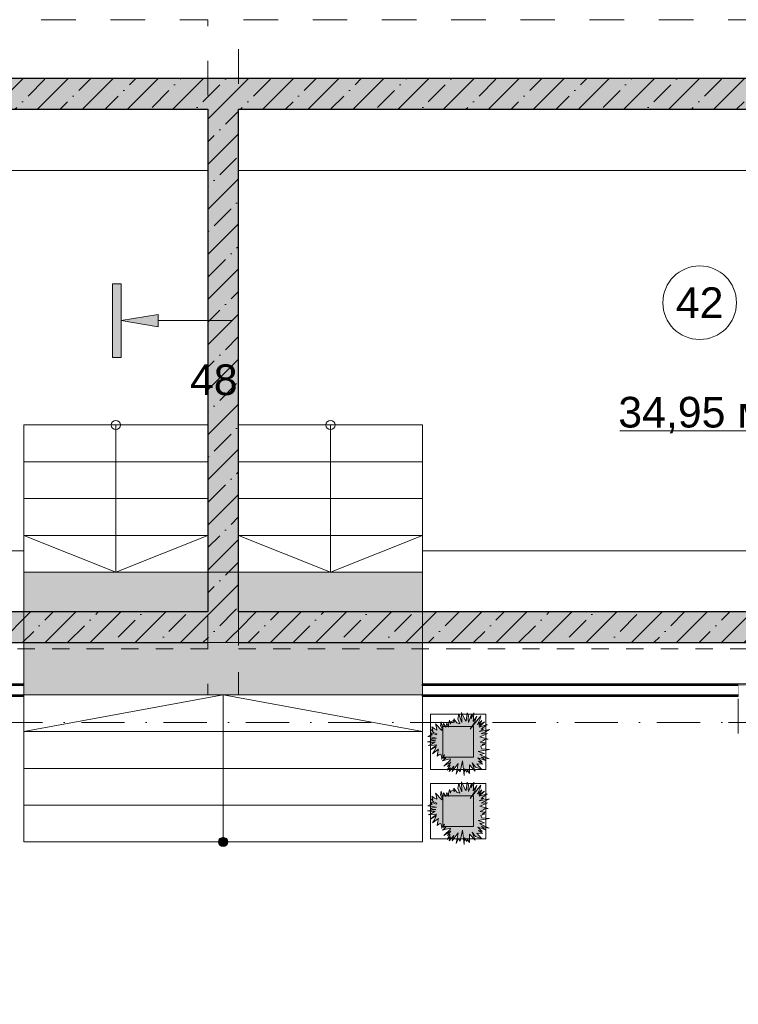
# Model space of a CAD drawing. Header units: millimetres. Extents: x -59761 to 112741, y -57975 to 46221.
# Tile 200 of 256: x 20841 to 26700, y -2299 to 5730. Entities that reach past the tile are written whole.
import ezdxf

# ---------------------------------------------------------------- set-up
doc = ezdxf.new("R2010")
doc.units = ezdxf.units.MM
for name, pattern in [('Wipeout_Contour', [1000, 0, -1000]), ('короткая штриховая', [282.222222, 141.111111, -141.111111]), ('Штриховая', [564.444447, 282.222223, -282.222223]), ('Штрихпунктирная', [670.277762, 352.777767, -176.388884, 0, -141.111112])]:
    doc.linetypes.add(name, pattern=pattern)
for name, color, linetype in [('Интерьер - Мебель', 7, 'Continuous'), ('Конструктив - Дно бассейна', 7, 'Continuous'), ('Конструктив - Колонны', 7, 'Continuous'), ('Конструктив - Лестницы в бассейны', 7, 'Continuous'), ('Конструктив - стены бассейнов жб нов', 7, 'Continuous'), ('Конструктив - Стены Блок 100 нов', 7, 'Continuous'), ('Маркер - Разрез', 7, 'Continuous'), ('Элемент модели - Границы зон', 7, 'Continuous'), ('Элемент Модели - Зона', 7, 'Continuous'), ('Элемент Модели - Оси', 2, 'Continuous')]:
    doc.layers.add(name, color=color, linetype=linetype)
doc.styles.add('СГЕНЕРИР_СТИЛЬ_1', font='arial.ttf')
doc.styles.add('СГЕНЕРИР_СТИЛЬ_19', font='arial.ttf')
pattern_1 = [(45, (-45000, -54000), (-183.84776, 183.84776), []), (45, (-45091.92, -53908.08), (-183.84776, 183.84776), [195, -65, 0, -65])]

msp = doc.modelspace()

# ---------------------------------------------------------------- hatches: boundary and pattern name
at = {"layer": 'Интерьер - Мебель', "linetype": 'Continuous', "lineweight": 0}
for points in [[(24608.87, -214.67), (24600.79, -195.36), (24634.64, -181.74), (24612.8, -181.42), (24639.45, -167.14), (24595.85, -160.89), (24622.51, -147.5), (24631.04, -139.08), (24659.85, -137.96), (24592.18, -117.37), (24618.64, -106.68), (24656.25, -90.81), (24603.73, -92.96), (24637.76, -76.29), (24671.86, -59.38), (24586.95, -75.44), (24629.03, -53.01), (24603.4, -54.85), (24651.45, -16.73), (24587.83, -38.06), (24631.04, 3.47), (24584.06, -26.73), (24609.43, 15.82), (24572.75, -17.14), (24592.87, 19.48), (24602.23, 53.99), (24513.8, -54.86), (24546, -5.98), (24567.22, 50.63), (24539.28, 7.42), (24540.26, 34.16), (24543.31, 77.53), (24522.95, 29.59), (24524.2, 65.21), (24499.75, 0.09), (24496.55, 24.84), (24499.55, 53.76), (24489.76, 77.5), (24480.24, 8.34), (24471.44, 24), (24442.9, 80.89), (24447.41, -1.13), (24440.01, 11.23), (24420.96, 69.7), (24412.81, 26.37), (24430.46, -11.8), (24406.36, -4.14), (24380.2, 29.08), (24386.14, 1.23), (24375.04, 15.61), (24356.13, 4.6), (24353.16, -13.71), (24346.77, 18.32), (24336.66, -15.05), (24336.84, -39.06), (24323.68, -6.29), (24316.52, -40.3), (24295.31, -8.88), (24287.7, -44.32), (24276.9, 4.6), (24272.28, -29.7), (24284.59, -55.11), (24283.76, -66.95), (24231.28, -12.24), (24239.7, -42.06), (24242.98, -62.54), (24222.28, -52.19), (24200.95, -36.92), (24210.11, -66.8), (24190.46, -54.89), (24213.89, -83.27), (24241.16, -94.38), (24238.25, -102.32), (24191.67, -82.96), (24203.22, -104.46), (24191.67, -105.41), (24167.66, -115.51), (24200.68, -120.51), (24238.48, -127.86), (24204.87, -132.35), (24190.46, -143.57), (24235.04, -146.05), (24167.34, -157.56), (24202.54, -163.41), (24229.78, -159.18), (24197.65, -178.31), (24172.46, -188.47), (24219.28, -187.35), (24240.02, -183.54), (24234.48, -192.47), (24211.74, -204.28), (24190.33, -225.14), (24236.68, -198.77), (24224.47, -231), (24206.79, -255.67), (24256.81, -217.85), (24250.76, -239.69), (24244.49, -274.9), (24262.49, -261.43), (24275.7, -259.19), (24284.36, -289.77), (24280.45, -299.16), (24306.05, -265.41), (24294.99, -291.03), (24316.47, -293.06), (24289.62, -314.66), (24348.11, -298.46), (24353.87, -306.33), (24300.38, -357.67), (24355.7, -323.54), (24329.68, -359.03), (24350.62, -349.5), (24327.75, -389.47), (24354.77, -369.53), (24342.66, -402.04), (24381.73, -356.92), (24366.44, -400.84), (24417.53, -335.83), (24400.44, -423.52), (24419.1, -383.37), (24432.89, -404.27), (24451.73, -313.2), (24465.9, -432.14), (24467.63, -377.94), (24488.19, -407.35), (24491.25, -390.31), (24509.49, -416.18), (24507.9, -345.78), (24554.57, -397.02), (24531.03, -330.14), (24557.81, -364.7), (24607.24, -380.98), (24568.75, -339.08), (24614.24, -342.25), (24582.85, -316.3), (24613.04, -325.41), (24575.81, -290.65), (24638.06, -310.66), (24607.43, -284.84), (24668.26, -298.47), (24608.62, -271.11), (24591.86, -260.87), (24631.03, -255.23), (24579.64, -236.67), (24672.57, -220.2)], [(24608.87, -779.55), (24600.79, -760.24), (24634.64, -746.61), (24612.8, -746.3), (24639.45, -732.02), (24595.85, -725.77), (24622.51, -712.38), (24631.04, -703.96), (24659.85, -702.84), (24592.18, -682.25), (24618.64, -671.56), (24656.25, -655.69), (24603.73, -657.84), (24637.76, -641.17), (24671.86, -624.26), (24586.95, -640.32), (24629.03, -617.89), (24603.4, -619.73), (24651.45, -581.61), (24587.83, -602.94), (24631.04, -561.4), (24584.06, -591.61), (24609.43, -549.06), (24572.75, -582.02), (24592.87, -545.4), (24602.23, -510.89), (24513.8, -619.74), (24546, -570.85), (24567.22, -514.25), (24539.28, -557.46), (24540.26, -530.72), (24543.31, -487.35), (24522.95, -535.29), (24524.2, -499.67), (24499.75, -564.79), (24496.55, -540.04), (24499.55, -511.12), (24489.76, -487.37), (24480.24, -556.54), (24471.44, -540.88), (24442.9, -483.99), (24447.41, -566.01), (24440.01, -553.65), (24420.96, -495.18), (24412.81, -538.5), (24430.46, -576.68), (24406.36, -569.02), (24380.2, -535.8), (24386.14, -563.65), (24375.04, -549.27), (24356.13, -560.28), (24353.16, -578.59), (24346.77, -546.56), (24336.66, -579.93), (24336.84, -603.94), (24323.68, -571.17), (24316.52, -605.18), (24295.31, -573.76), (24287.7, -609.2), (24276.9, -560.28), (24272.28, -594.58), (24284.59, -619.99), (24283.76, -631.83), (24231.28, -577.12), (24239.7, -606.94), (24242.98, -627.42), (24222.28, -617.07), (24200.95, -601.8), (24210.11, -631.68), (24190.46, -619.77), (24213.89, -648.15), (24241.16, -659.26), (24238.25, -667.2), (24191.67, -647.84), (24203.22, -669.34), (24191.67, -670.29), (24167.66, -680.39), (24200.68, -685.39), (24238.48, -692.73), (24204.87, -697.22), (24190.46, -708.45), (24235.04, -710.93), (24167.34, -722.43), (24202.54, -728.28), (24229.78, -724.06), (24197.65, -743.19), (24172.46, -753.35), (24219.28, -752.23), (24240.02, -748.42), (24234.48, -757.35), (24211.74, -769.16), (24190.33, -790.02), (24236.68, -763.65), (24224.47, -795.88), (24206.79, -820.54), (24256.81, -782.73), (24250.76, -804.57), (24244.49, -839.78), (24262.49, -826.31), (24275.7, -824.07), (24284.36, -854.65), (24280.45, -864.04), (24306.05, -830.29), (24294.99, -855.91), (24316.47, -857.94), (24289.62, -879.54), (24348.11, -863.34), (24353.87, -871.21), (24300.38, -922.55), (24355.7, -888.42), (24329.68, -923.91), (24350.62, -914.38), (24327.75, -954.35), (24354.77, -934.41), (24342.66, -966.92), (24381.73, -921.8), (24366.44, -965.72), (24417.53, -900.71), (24400.44, -988.4), (24419.1, -948.25), (24432.89, -969.15), (24451.73, -878.08), (24465.9, -997.02), (24467.63, -942.82), (24488.19, -972.23), (24491.25, -955.19), (24509.49, -981.06), (24507.9, -910.66), (24554.57, -961.9), (24531.03, -895.01), (24557.81, -929.58), (24607.24, -945.86), (24568.75, -903.96), (24614.24, -907.13), (24582.85, -881.18), (24613.04, -890.29), (24575.81, -855.53), (24638.06, -875.54), (24607.43, -849.72), (24668.26, -863.35), (24608.62, -835.99), (24591.86, -825.75), (24631.03, -820.1), (24579.64, -801.55), (24672.57, -785.08)]]:
    msp.add_hatch(color=255, dxfattribs=at).paths.add_polyline_path(points)
at = {"layer": 'Конструктив - стены бассейнов жб нов', "linetype": 'Continuous', "lineweight": 5}
for points in [[(16875.03, 5000), (28125.03, 5000), (28125.03, 5250), (16875.03, 5250)], [(22625.03, 900), (22625.03, 5000), (22375.03, 5000), (22375.03, 900)], [(22375.03, 900), (16875.03, 900), (16875.03, 650), (22375.03, 650)], [(22375.03, 650), (22625.03, 650), (22375.03, 900)], [(22375.03, 900), (22625.03, 650), (22625.03, 900)], [(28125.03, 900), (22625.03, 900), (22625.03, 650), (28125.03, 650)]]:
    msp.add_hatch(color=9, dxfattribs=at).paths.add_polyline_path(points)
h = msp.add_hatch(dxfattribs=at)
h.set_pattern_fill('ЖЕЛЕЗОБЕТОН_000D', style=0, pattern_type=2)
h.set_pattern_definition(pattern_1)
h.paths.add_polyline_path([(16875.03, 5000), (28125.03, 5000), (28125.03, 5250), (16875.03, 5250)])
h = msp.add_hatch(dxfattribs=at)
h.set_pattern_fill('ЖЕЛЕЗОБЕТОН_000D', style=0, pattern_type=2)
h.set_pattern_definition(pattern_1)
h.paths.add_polyline_path([(22625.03, 900), (22625.03, 5000), (22375.03, 5000), (22375.03, 900)])
h = msp.add_hatch(dxfattribs=at)
h.set_pattern_fill('ЖЕЛЕЗОБЕТОН_000D', style=0, pattern_type=2)
h.set_pattern_definition(pattern_1)
h.paths.add_polyline_path([(22375.03, 900), (16875.03, 900), (16875.03, 650), (22375.03, 650)])
h = msp.add_hatch(dxfattribs=at)
h.set_pattern_fill('ЖЕЛЕЗОБЕТОН_000D', style=0, pattern_type=2)
h.set_pattern_definition(pattern_1)
h.paths.add_polyline_path([(22375.03, 650), (22625.03, 650), (22375.03, 900)])
h = msp.add_hatch(dxfattribs=at)
h.set_pattern_fill('ЖЕЛЕЗОБЕТОН_000D', style=0, pattern_type=2)
h.set_pattern_definition(pattern_1)
h.paths.add_polyline_path([(22375.03, 900), (22625.03, 650), (22625.03, 900)])
h = msp.add_hatch(dxfattribs=at)
h.set_pattern_fill('ЖЕЛЕЗОБЕТОН_000D', style=0, pattern_type=2)
h.set_pattern_definition(pattern_1)
h.paths.add_polyline_path([(28125.03, 900), (22625.03, 900), (22625.03, 650), (28125.03, 650)])
at = {"layer": 'Маркер - Разрез', "linetype": 'Continuous', "lineweight": 5}
for points in [[(21599.07, 2975.78), (21669.07, 2975.78), (21669.07, 3575.78), (21599.07, 3575.78)], [(21669.07, 3275.78), (21969.07, 3225.78), (21969.07, 3325.78)]]:
    msp.add_hatch(color=7, dxfattribs=at).paths.add_polyline_path(points)

# ---------------------------------------------------------------- linework, layer by layer
at = {"layer": 'Интерьер - Мебель', "color": 7, "linetype": 'Continuous', "lineweight": 5}
for p, q in [((24190.42, 65.45), (24190.42, -384.55)), ((24640.42, 65.45), (24190.42, 65.45)), ((24640.42, -384.55), (24640.42, 65.45)), ((24290.42, -34.55), (24290.42, -284.55)), ((24540.42, -34.55), (24290.42, -34.55)), ((24540.42, -284.55), (24540.42, -34.55)), ((24290.42, -284.55), (24540.42, -284.55)), ((24190.42, -384.55), (24640.42, -384.55)), ((24190.42, -499.43), (24190.42, -949.43)), ((24640.42, -499.43), (24190.42, -499.43)), ((24640.42, -949.43), (24640.42, -499.43)), ((24290.42, -599.43), (24290.42, -849.43)), ((24540.42, -599.43), (24290.42, -599.43)), ((24540.42, -849.43), (24540.42, -599.43)), ((24290.42, -849.43), (24540.42, -849.43)), ((24190.42, -949.43), (24640.42, -949.43))]:
    msp.add_line(p, q, dxfattribs=at)
at = {"layer": 'Интерьер - Мебель', "color": 7, "linetype": 'Continuous', "lineweight": 15, "flags": 128}
for points in [[(24608.87, -214.67), (24672.57, -220.2), (24579.64, -236.67), (24631.03, -255.23), (24591.86, -260.87), (24608.62, -271.11), (24668.26, -298.47), (24607.43, -284.84), (24638.06, -310.66), (24575.81, -290.65), (24613.04, -325.41), (24582.85, -316.3), (24614.24, -342.25), (24568.75, -339.08), (24607.24, -380.98), (24557.81, -364.7), (24531.03, -330.14), (24554.57, -397.02), (24507.9, -345.78), (24509.49, -416.18), (24491.25, -390.31), (24488.19, -407.35), (24467.63, -377.94), (24465.9, -432.14), (24451.73, -313.2), (24432.89, -404.27), (24419.1, -383.37), (24400.44, -423.52), (24417.53, -335.83), (24366.44, -400.84), (24381.73, -356.92), (24342.66, -402.04), (24354.77, -369.53), (24327.75, -389.47), (24350.62, -349.5), (24329.68, -359.03), (24355.7, -323.54), (24300.38, -357.67), (24353.87, -306.33), (24348.11, -298.46), (24289.62, -314.66), (24316.47, -293.06), (24294.99, -291.03), (24306.05, -265.41), (24280.45, -299.16), (24284.36, -289.77), (24275.7, -259.19), (24262.49, -261.43), (24244.49, -274.9), (24250.76, -239.69), (24256.81, -217.85), (24206.79, -255.67), (24224.47, -231), (24236.68, -198.77), (24190.33, -225.14), (24211.74, -204.28), (24234.48, -192.47), (24240.02, -183.54), (24219.28, -187.35), (24172.46, -188.47), (24197.65, -178.31), (24229.78, -159.18), (24202.54, -163.41), (24167.34, -157.56), (24235.04, -146.05), (24190.46, -143.57), (24204.87, -132.35), (24238.48, -127.86), (24200.68, -120.51), (24167.66, -115.51), (24191.67, -105.41), (24203.22, -104.46), (24191.67, -82.96), (24238.25, -102.32), (24241.16, -94.38), (24213.89, -83.27), (24190.46, -54.89), (24210.11, -66.8), (24200.95, -36.92), (24222.28, -52.19), (24242.98, -62.54), (24239.7, -42.06), (24231.28, -12.24), (24283.76, -66.95), (24284.59, -55.11), (24272.28, -29.7), (24276.9, 4.6), (24287.7, -44.32), (24295.31, -8.88), (24316.52, -40.3), (24323.68, -6.29), (24336.84, -39.06), (24336.66, -15.05), (24346.77, 18.32), (24353.16, -13.71), (24356.13, 4.6), (24375.04, 15.61), (24386.14, 1.23), (24380.2, 29.08), (24406.36, -4.14), (24430.46, -11.8), (24412.81, 26.37), (24420.96, 69.7), (24440.01, 11.23), (24447.41, -1.13), (24442.9, 80.89), (24471.44, 24), (24480.24, 8.34), (24489.76, 77.5), (24499.55, 53.76), (24496.55, 24.84), (24499.75, 0.09), (24524.2, 65.21), (24522.95, 29.59), (24543.31, 77.53), (24540.26, 34.16), (24539.28, 7.42), (24567.22, 50.63), (24546, -5.98), (24513.8, -54.86), (24602.23, 53.99), (24592.87, 19.48), (24572.75, -17.14), (24609.43, 15.82), (24584.06, -26.73), (24631.04, 3.47), (24587.83, -38.06), (24651.45, -16.73), (24603.4, -54.85), (24629.03, -53.01), (24586.95, -75.44), (24671.86, -59.38), (24637.76, -76.29), (24603.73, -92.96), (24656.25, -90.81), (24618.64, -106.68), (24592.18, -117.37), (24659.85, -137.96), (24631.04, -139.08), (24622.51, -147.5), (24595.85, -160.89), (24639.45, -167.14), (24612.8, -181.42), (24634.64, -181.74), (24600.79, -195.36)], [(24608.87, -779.55), (24672.57, -785.08), (24579.64, -801.55), (24631.03, -820.1), (24591.86, -825.75), (24608.62, -835.99), (24668.26, -863.35), (24607.43, -849.72), (24638.06, -875.54), (24575.81, -855.53), (24613.04, -890.29), (24582.85, -881.18), (24614.24, -907.13), (24568.75, -903.96), (24607.24, -945.86), (24557.81, -929.58), (24531.03, -895.01), (24554.57, -961.9), (24507.9, -910.66), (24509.49, -981.06), (24491.25, -955.19), (24488.19, -972.23), (24467.63, -942.82), (24465.9, -997.02), (24451.73, -878.08), (24432.89, -969.15), (24419.1, -948.25), (24400.44, -988.4), (24417.53, -900.71), (24366.44, -965.72), (24381.73, -921.8), (24342.66, -966.92), (24354.77, -934.41), (24327.75, -954.35), (24350.62, -914.38), (24329.68, -923.91), (24355.7, -888.42), (24300.38, -922.55), (24353.87, -871.21), (24348.11, -863.34), (24289.62, -879.54), (24316.47, -857.94), (24294.99, -855.91), (24306.05, -830.29), (24280.45, -864.04), (24284.36, -854.65), (24275.7, -824.07), (24262.49, -826.31), (24244.49, -839.78), (24250.76, -804.57), (24256.81, -782.73), (24206.79, -820.54), (24224.47, -795.88), (24236.68, -763.65), (24190.33, -790.02), (24211.74, -769.16), (24234.48, -757.35), (24240.02, -748.42), (24219.28, -752.23), (24172.46, -753.35), (24197.65, -743.19), (24229.78, -724.06), (24202.54, -728.28), (24167.34, -722.43), (24235.04, -710.93), (24190.46, -708.45), (24204.87, -697.22), (24238.48, -692.73), (24200.68, -685.39), (24167.66, -680.39), (24191.67, -670.29), (24203.22, -669.34), (24191.67, -647.84), (24238.25, -667.2), (24241.16, -659.26), (24213.89, -648.15), (24190.46, -619.77), (24210.11, -631.68), (24200.95, -601.8), (24222.28, -617.07), (24242.98, -627.42), (24239.7, -606.94), (24231.28, -577.12), (24283.76, -631.83), (24284.59, -619.99), (24272.28, -594.58), (24276.9, -560.28), (24287.7, -609.2), (24295.31, -573.76), (24316.52, -605.18), (24323.68, -571.17), (24336.84, -603.94), (24336.66, -579.93), (24346.77, -546.56), (24353.16, -578.59), (24356.13, -560.28), (24375.04, -549.27), (24386.14, -563.65), (24380.2, -535.8), (24406.36, -569.02), (24430.46, -576.68), (24412.81, -538.5), (24420.96, -495.18), (24440.01, -553.65), (24447.41, -566.01), (24442.9, -483.99), (24471.44, -540.88), (24480.24, -556.54), (24489.76, -487.37), (24499.55, -511.12), (24496.55, -540.04), (24499.75, -564.79), (24524.2, -499.67), (24522.95, -535.29), (24543.31, -487.35), (24540.26, -530.72), (24539.28, -557.46), (24567.22, -514.25), (24546, -570.85), (24513.8, -619.74), (24602.23, -510.89), (24592.87, -545.4), (24572.75, -582.02), (24609.43, -549.06), (24584.06, -591.61), (24631.04, -561.4), (24587.83, -602.94), (24651.45, -581.61), (24603.4, -619.73), (24629.03, -617.89), (24586.95, -640.32), (24671.86, -624.26), (24637.76, -641.17), (24603.73, -657.84), (24656.25, -655.69), (24618.64, -671.56), (24592.18, -682.25), (24659.85, -702.84), (24631.04, -703.96), (24622.51, -712.38), (24595.85, -725.77), (24639.45, -732.02), (24612.8, -746.3), (24634.64, -746.61), (24600.79, -760.24)]]:
    msp.add_lwpolyline(points, close=True, dxfattribs=at)
at = {"layer": 'Конструктив - Дно бассейна', "color": 7, "linetype": 'Continuous', "lineweight": 15, "flags": 128}
msp.add_lwpolyline([(28375.03, 650), (28375.03, 5250), (16625.03, 5250), (16625.03, 650)], close=True, dxfattribs=at)
at = {"layer": 'Конструктив - Колонны', "color": 7, "linetype": 'Continuous', "lineweight": 0}
msp.add_line((26920.06, 0), (26620.06, 0), dxfattribs=at)
at = {"layer": 'Конструктив - Лестницы в бассейны', "color": 7, "linetype": 'Continuous', "lineweight": 5}
for p, q in [((20875.03, 2425), (22375.03, 2425)), ((20875.03, 2125), (20875.03, 2425)), ((21625.03, 2425), (21625.03, 2125)), ((22375.03, 2425), (22375.03, 2125)), ((24125.03, 2425), (22625.03, 2425)), ((22625.03, 2425), (22625.03, 2125)), ((23375.03, 2425), (23375.03, 2125)), ((24125.03, 2125), (24125.03, 2425)), ((22375.03, 2125), (20875.03, 2125)), ((20875.03, 2125), (22375.03, 2125)), ((20875.03, 1825), (20875.03, 2125)), ((21625.03, 2125), (21625.03, 1525)), ((22375.03, 2125), (22375.03, 1825)), ((22625.03, 2125), (24125.03, 2125)), ((24125.03, 2125), (22625.03, 2125)), ((22625.03, 2125), (22625.03, 1825)), ((23375.03, 2125), (23375.03, 1525)), ((24125.03, 1825), (24125.03, 2125)), ((22375.03, 1825), (20875.03, 1825)), ((20875.03, 1825), (22375.03, 1825)), ((20875.03, 1525), (20875.03, 1825)), ((22375.03, 1825), (22375.03, 1525)), ((22625.03, 1825), (24125.03, 1825)), ((24125.03, 1825), (22625.03, 1825)), ((22625.03, 1825), (22625.03, 1525)), ((24125.03, 1525), (24125.03, 1825)), ((22375.03, 1525), (20875.03, 1525)), ((20875.03, 1525), (22375.03, 1525)), ((20875.03, 1225), (20875.03, 1525)), ((21625.03, 1225), (20875.03, 1525)), ((21625.03, 1525), (21625.03, 1225)), ((22375.03, 1525), (21625.03, 1225)), ((22375.03, 1525), (22375.03, 1225)), ((22625.03, 1525), (24125.03, 1525)), ((24125.03, 1525), (22625.03, 1525)), ((22625.03, 1525), (22625.03, 1225)), ((22625.03, 1525), (23375.03, 1225)), ((23375.03, 1525), (23375.03, 1225)), ((23375.03, 1225), (24125.03, 1525)), ((24125.03, 1225), (24125.03, 1525)), ((22375.03, 1225), (20875.03, 1225)), ((22625.03, 1225), (24125.03, 1225))]:
    msp.add_line(p, q, dxfattribs=at)
at = {"layer": 'Конструктив - Лестницы в бассейны', "color": 7, "linetype": 'Continuous', "lineweight": 5, "flags": 128}
for points in [[(16875.03, 900), (20874.97, 900), (20874.97, 1400), (17375.03, 1400), (17375.03, 4500), (22375.03, 4500), (22375.03, 5000), (16875.03, 5000)], [(22624.97, 4500), (22624.97, 5000), (28124.97, 5000), (28124.97, 900), (24125.03, 900), (24125.03, 1400), (27624.97, 1400), (27624.97, 4500), (23124.97, 4500)]]:
    msp.add_lwpolyline(points, close=True, dxfattribs=at)
for points in [[(21662.53, 2425, -1), (21587.53, 2425, -1)], [(23337.53, 2425, 1), (23412.53, 2425, 1)]]:
    msp.add_lwpolyline(points, format="xyb", close=True, dxfattribs=at)
at = {"layer": 'Конструктив - стены бассейнов жб нов', "color": 7, "linetype": 'Continuous', "lineweight": 30, "flags": 128}
for points in [[(28375.03, 5250), (16625.03, 5250)], [(16875.03, 5000), (22375.03, 5000)], [(22375.03, 5000), (22375.03, 900)], [(22625.03, 900), (22625.03, 5000)], [(22625.03, 5000), (28125.03, 5000)], [(22375.03, 900), (16875.03, 900)], [(28125.03, 900), (22625.03, 900)], [(16875.03, 650), (22375.03, 650)], [(22625.03, 650), (28125.03, 650)]]:
    msp.add_lwpolyline(points, dxfattribs=at)
at = {"layer": 'Конструктив - стены бассейнов жб нов', "color": 7, "linetype": 'Continuous', "lineweight": 15, "flags": 128}
msp.add_lwpolyline([(22625.03, 650), (22375.03, 650)], dxfattribs=at)
at = {"layer": 'Маркер - Разрез', "color": 7, "linetype": 'Continuous', "lineweight": 5}
for p, q in [((21669.07, 3575.78), (21599.07, 3575.78)), ((21599.07, 3575.78), (21599.07, 2975.78)), ((21669.07, 2975.78), (21669.07, 3575.78)), ((21969.07, 3275.78), (22569.07, 3275.78)), ((21599.07, 2975.78), (21669.07, 2975.78))]:
    msp.add_line(p, q, dxfattribs=at)
at = {"layer": 'Маркер - Разрез', "color": 7, "linetype": 'Continuous', "lineweight": 5, "flags": 128}
msp.add_lwpolyline([(21669.07, 3275.78), (21969.07, 3225.78), (21969.07, 3325.78)], close=True, dxfattribs=at)
at = {"layer": 'Элемент модели - Границы зон', "color": 7, "linetype": 'короткая штриховая', "lineweight": 15}
for points in [[(20625.03, 600), (16875.03, 600), (16875.03, 5000), (22375.03, 5000), (22375.03, 600)], [(24375.03, 600), (28125.03, 600), (28125.03, 5000), (22625.03, 5000), (22625.03, 600)]]:
    msp.add_lwpolyline(points, close=True, dxfattribs=at)
at = {"layer": 'Элемент Модели - Зона', "color": 7, "linetype": 'Continuous', "lineweight": 15}
msp.add_line((25734.74, 2376.79), (27035.32, 2376.79), dxfattribs=at)
at = {"layer": 'Элемент Модели - Зона', "color": 253, "linetype": 'Штриховая', "lineweight": 15, "flags": 128}
for points in [[(-8890, -17680), (-3119.74, -17680), (-3119.74, -14858.42), (142.53, -11594.86), (156.67, -11609), (156.67, -11580), (18300, -11580), (18300, -11600), (32399.73, -11600), (32399.73, -11580), (69081.36, -11580), (72316.72, -14823.47), (72320.06, -15158.11), (72320.06, -17695), (72360, -17695), (72360, -19700), (72120, -19700), (72120, -18300), (71700, -18300), (71700, -17900), (63300, -17900), (63300, -18300), (62700, -18300), (62700, -17900), (54320, -17900), (54320, -27030), (62700, -27030), (62700, -26350), (63300, -26350), (63300, -27540), (67380, -27540), (67380, -26630), (67500, -26630), (67500, -27660), (62920, -27660), (62920, -32819.89), (72120, -32819.89), (72120, -27750), (71650, -27750), (71650, -26250), (72120, -26250), (72120, -21200), (72360, -21200), (72360, -33849.94), (72120, -33849.94), (72120, -33059.89), (54320, -33059.89), (54320, -39349.94), (72120, -39349.94), (72120, -36299.94), (71700.06, -36299.94), (71700.06, -35674.44), (72120, -35674.44), (72120, -35349.94), (72360, -35349.94), (72360, -35679.94), (75850, -35679.94), (75850, -16794.88), (75238.88, -16794.88), (75238.88, -9000), (80700, -9000), (80700, -8700), (81300, -8700), (81300, -9000), (87517.1, -9000), (87517.1, -320), (85530, -320), (85530, 300), (84182.9, 300), (81300, 300), (81300, -300), (80700, -300), (80700, 212.5), (79799.78, 212.5), (72300, 212.5), (72300, -300), (71700, -300), (71700, 212.5), (63300, 212.5), (63300, -300), (62700, -300), (62700, 212.5), (54300, 212.5), (54300, -300), (53700, -300), (53700, 212.5), (45650, 212.5), (45650, -300), (45050, -300), (44950, -300), (44950, -5367.2), (32450.06, -5367.2), (32450.06, -200), (32450.06, 7690), (32460.06, 7690), (32460.06, 13850), (29720, 13850), (29720, 5730), (28964.53, 5730), (28964.53, 212), (27300.06, 212), (27300.06, -300), (26700.06, -300), (26700.06, 212), (18300, 212), (18300, -300), (17700, -300), (17700, 212), (16025.03, 212), (16025.03, -7500), (16025.03, -9042.59), (9300, -9042.59), (9300, -9300), (8700, -9300), (8700, -9042.59), (300, -9042.59), (300, -9300), (-300, -9300), (-300, -9042.59), (-8250, -9042.59), (-8250, -9300), (-8850, -9300), (-8850, -9042.59), (-8890, -9042.59)], [(16035.53, 5730), (16035.53, 212), (17700, 212), (17700, 300), (18300, 300), (18300, 212), (22375.03, 212), (22375.03, 5730)], [(22625.03, 200), (24125.03, 200), (24125.03, 212), (26700.06, 212), (26700.06, 300), (27300.06, 300), (27300.06, 212), (28964.53, 212), (28964.53, 5730), (22625.03, 5730)]]:
    msp.add_lwpolyline(points, close=True, dxfattribs=at)
at = {"layer": 'Элемент Модели - Зона', "color": 7, "linetype": 'Continuous', "lineweight": 15, "flags": 128}
msp.add_lwpolyline([(26685.03, 3422.21, 1), (26085.03, 3422.21, 1)], format="xyb", close=True, dxfattribs=at)

# ---------------------------------------------------------------- texts
at = {"layer": 'Маркер - Разрез', "color": 7, "lineweight": 0, "insert": (22423.79, 2918.63), "char_height": 250, "attachment_point": 2, "style": 'СГЕНЕРИР_СТИЛЬ_19'}
msp.add_mtext('\\A1;{\\pqc;\\pt0;\\fArial|b0|i0|c0|p38;48\\fArial|b0|i0|c0|p38;\\fArial|b0|i0|c0|p38;}', dxfattribs=at)
at = {"layer": 'Элемент Модели - Зона', "color": 7, "lineweight": 15, "char_height": 250, "attachment_point": 5, "style": 'СГЕНЕРИР_СТИЛЬ_1'}
for s, insert in [('\\A1;{\\pqc;\\fArial|b0|i0|c204|p38;42}', (26385.03, 3422.21)), ('\\A1;{\\pqc;\\fArial|b0|i0|c204|p38;34,95 м²}', (26385.03, 2506.11))]:
    msp.add_mtext(s, dxfattribs=dict(at, insert=insert))

# ---------------------------------------------------------------- next in the draw order: wipeouts: each hides what was drawn before it
at = {"color": 254, "linetype": 'Wipeout_Contour', "lineweight": 0, "ltscale": 9987082.09088744}
msp.add_wipeout([(20874.97, -975), (24125.03, -975), (24125.03, -675), (20874.97, -675)], dxfattribs=at).dxf.layer = 'Конструктив - Лестницы в бассейны'
at = {"color": 254, "linetype": 'Wipeout_Contour', "lineweight": 0, "ltscale": 9970693.878910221}
msp.add_wipeout([(16138.03, 300), (20874.97, 300), (20874.97, 312.5), (16138.03, 312.5)], dxfattribs=at).dxf.layer = 'Конструктив - Стены Блок 100 нов'
at = {"color": 254, "linetype": 'Wipeout_Contour', "lineweight": 0, "ltscale": 10002431.44219892}
msp.add_wipeout([(28862.03, 312.5), (24125.03, 312.5), (24125.03, 300), (28862.03, 300)], dxfattribs=at).dxf.layer = 'Конструктив - Стены Блок 100 нов'

# ---------------------------------------------------------------- next in the draw order: hatches: boundary and pattern name
at = {"layer": 'Конструктив - Лестницы в бассейны', "linetype": 'Continuous', "lineweight": 0}
msp.add_hatch(color=255, dxfattribs=at).paths.add_polyline_path([(22537.47, -975, 1), (22462.47, -975, 1)])

# ---------------------------------------------------------------- next in the draw order: linework, layer by layer
at = {"layer": 'Конструктив - Лестницы в бассейны', "color": 7, "linetype": 'Continuous', "lineweight": 5}
for p, q in [((24125.03, -675), (20874.97, -675)), ((20874.97, -675), (20874.97, -975)), ((24125.03, -975), (24125.03, -675)), ((20874.97, -975), (24125.03, -975))]:
    msp.add_line(p, q, dxfattribs=at)
at = {"layer": 'Конструктив - Лестницы в бассейны', "color": 7, "linetype": 'Continuous', "lineweight": 5, "flags": 128}
msp.add_lwpolyline([(22537.47, -975, 1), (22462.47, -975, 1)], format="xyb", close=True, dxfattribs=at)

# ---------------------------------------------------------------- next in the draw order: wipeouts: each hides what was drawn before it
at = {"color": 254, "linetype": 'Wipeout_Contour', "lineweight": 0, "ltscale": 9986944.07934187}
msp.add_wipeout([(20874.97, -675), (24125.03, -675), (24125.03, -375), (20874.97, -375)], dxfattribs=at).dxf.layer = 'Конструктив - Лестницы в бассейны'

# ---------------------------------------------------------------- next in the draw order: linework, layer by layer
at = {"layer": 'Конструктив - Лестницы в бассейны', "color": 7, "linetype": 'Continuous', "lineweight": 5}
for p, q in [((24125.03, -375), (20874.97, -375)), ((20874.97, -375), (20874.97, -675)), ((24125.03, -675), (24125.03, -375)), ((20874.97, -675), (24125.03, -675)), ((22499.97, -975), (22499.97, -675))]:
    msp.add_line(p, q, dxfattribs=at)

# ---------------------------------------------------------------- next in the draw order: wipeouts: each hides what was drawn before it
at = {"color": 254, "linetype": 'Wipeout_Contour', "lineweight": 0, "ltscale": 9986806.210079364}
msp.add_wipeout([(20874.97, -375), (24125.03, -375), (24125.03, -75), (20874.97, -75)], dxfattribs=at).dxf.layer = 'Конструктив - Лестницы в бассейны'

# ---------------------------------------------------------------- next in the draw order: linework, layer by layer
at = {"layer": 'Конструктив - Лестницы в бассейны', "color": 7, "linetype": 'Continuous', "lineweight": 5}
for p, q in [((24125.03, -75), (20874.97, -75)), ((20874.97, -75), (20874.97, -375)), ((24125.03, -375), (24125.03, -75)), ((20874.97, -375), (24125.03, -375))]:
    msp.add_line(p, q, dxfattribs=at)

# ---------------------------------------------------------------- next in the draw order: wipeouts: each hides what was drawn before it
at = {"color": 254, "linetype": 'Wipeout_Contour', "lineweight": 0, "ltscale": 9986668.483105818}
msp.add_wipeout([(20874.97, -75), (24125.03, -75), (24125.03, 225), (20874.97, 225)], dxfattribs=at).dxf.layer = 'Конструктив - Лестницы в бассейны'

# ---------------------------------------------------------------- next in the draw order: linework, layer by layer
at = {"layer": 'Конструктив - Лестницы в бассейны', "color": 7, "linetype": 'Continuous', "lineweight": 5}
for p, q in [((24125.03, 225), (20874.97, 225)), ((20874.97, 225), (20874.97, -75)), ((22499.97, 225), (20874.97, -75)), ((22499.97, -75), (22499.97, 225)), ((24125.03, -75), (22499.97, 225)), ((24125.03, -75), (24125.03, 225)), ((20874.97, -75), (24125.03, -75)), ((22499.97, -675), (22499.97, -75))]:
    msp.add_line(p, q, dxfattribs=at)
at = {"layer": 'Элемент Модели - Оси', "color": 7, "linetype": 'Штрихпунктирная', "lineweight": 15}
msp.add_line((-57760.58, 0), (110650, 0), dxfattribs=at)

# ---------------------------------------------------------------- next in the draw order: wipeouts: each hides what was drawn before it
at = {"color": 254, "linetype": 'Wipeout_Contour', "lineweight": 0, "ltscale": 9975029.366384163}
msp.add_wipeout([(18300, 212.5), (20874.97, 212.5), (20874.97, 225), (18300, 225)], dxfattribs=at).dxf.layer = 'Конструктив - Стены Блок 100 нов'
at = {"color": 254, "linetype": 'Wipeout_Contour', "lineweight": 0, "ltscale": 9998175.961572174}
msp.add_wipeout([(24125.03, 225), (24125.03, 212.5), (26700.06, 212.5), (26700.06, 225)], dxfattribs=at).dxf.layer = 'Конструктив - Стены Блок 100 нов'

# ---------------------------------------------------------------- next in the draw order: hatches: boundary and pattern name
at = {"layer": 'Конструктив - Стены Блок 100 нов', "linetype": 'Continuous', "lineweight": 5}
h = msp.add_hatch(dxfattribs=at)
h.set_pattern_fill('ШТУКАТУРКА__ГИПС_03_000D', style=0, pattern_type=2)
h.set_pattern_definition([(0, (-45000, -54000), (0, 75), [0, -75])])
h.paths.add_polyline_path([(24125.03, 225), (24125.03, 212.5), (26700.06, 212.5), (26700.06, 225)])

# ---------------------------------------------------------------- next in the draw order: wipeouts: each hides what was drawn before it
at = {"color": 254, "linetype": 'Wipeout_Contour', "lineweight": 0, "ltscale": 9975009.280830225}
msp.add_wipeout([(18300, 300), (18300, 225), (20874.97, 225), (20874.97, 300)], dxfattribs=at).dxf.layer = 'Конструктив - Стены Блок 100 нов'

# ---------------------------------------------------------------- next in the draw order: linework, layer by layer
at = {"layer": 'Конструктив - Стены Блок 100 нов', "color": 7, "linetype": 'Continuous', "lineweight": 30}
for p, q in [((20874.97, 300), (18300, 300)), ((18300, 225), (20874.97, 225))]:
    msp.add_line(p, q, dxfattribs=at)
at = {"layer": 'Конструктив - Стены Блок 100 нов', "color": 7, "linetype": 'Continuous', "lineweight": 30, "flags": 128}
for points in [[(20874.97, 312.5), (16138.03, 312.5)], [(20874.97, 300), (20874.97, 312.5)], [(18300, 212.5), (20874.97, 212.5)], [(20874.97, 212.5), (20874.97, 225)]]:
    msp.add_lwpolyline(points, dxfattribs=at)

# ---------------------------------------------------------------- next in the draw order: wipeouts: each hides what was drawn before it
at = {"color": 254, "linetype": 'Wipeout_Contour', "lineweight": 0, "ltscale": 9998155.922569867}
msp.add_wipeout([(24125.03, 300), (24125.03, 225), (26700.06, 225), (26700.06, 300)], dxfattribs=at).dxf.layer = 'Конструктив - Стены Блок 100 нов'

# ---------------------------------------------------------------- next in the draw order: hatches: boundary and pattern name
at = {"layer": 'Конструктив - Лестницы в бассейны', "linetype": 'Continuous', "lineweight": 0}
msp.add_hatch(color=255, dxfattribs=at).paths.add_polyline_path([(20875.03, 1225), (20875.03, 225), (24125.1, 225), (24125.1, 1225)])

# ---------------------------------------------------------------- next in the draw order: linework, layer by layer
at = {"layer": 'Конструктив - Лестницы в бассейны', "color": 7, "linetype": 'Continuous', "lineweight": 5, "flags": 128}
msp.add_lwpolyline([(20875.03, 1225), (20875.03, 225), (24125.1, 225), (24125.1, 1225)], close=True, dxfattribs=at)
at = {"layer": 'Конструктив - Стены Блок 100 нов', "color": 7, "linetype": 'Continuous', "lineweight": 30}
for p, q in [((26700.06, 300), (24125.03, 300)), ((24125.03, 225), (26700.06, 225))]:
    msp.add_line(p, q, dxfattribs=at)
at = {"layer": 'Конструктив - Стены Блок 100 нов', "color": 7, "linetype": 'Continuous', "lineweight": 30, "flags": 128}
for points in [[(28862.03, 312.5), (24125.03, 312.5)], [(24125.03, 300), (24125.03, 312.5)], [(24125.03, 212.5), (24125.03, 225)], [(24125.03, 212.5), (26700.06, 212.5)]]:
    msp.add_lwpolyline(points, dxfattribs=at)

doc.saveas('drawing.dxf')
